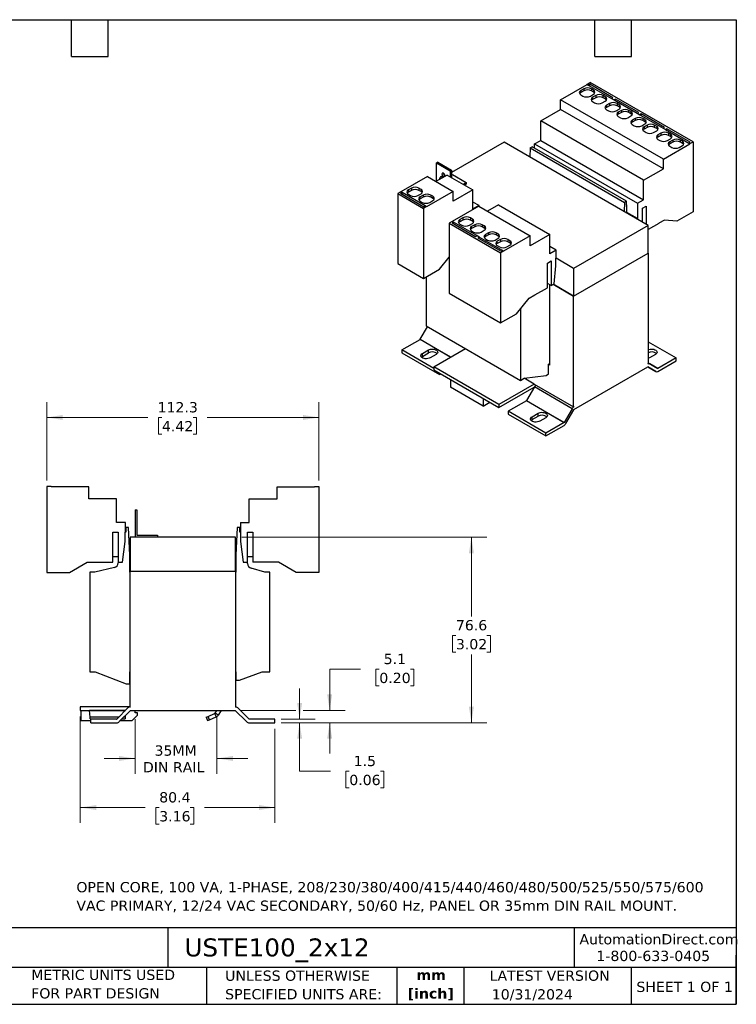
# Model space of a CAD drawing. Header units: millimetres. Extents: x 13 to 546, y 13 to 419.
# Tile 2 of 2: x 250 to 546, y 13 to 419. Entities that reach past the tile are written whole.
import ezdxf

# ---------------------------------------------------------------- set-up
doc = ezdxf.new("R2010")
doc.units = ezdxf.units.MM
doc.header["$LTSCALE"] = 2
doc.linetypes.add('SLD-Solid', pattern=[0])
doc.layers.add('TEXT', color=140, linetype='SLD-Solid', lineweight=25)
doc.styles.add('SLDTEXTSTYLE0', font='VERDANA.TTF')
doc.styles.add('SLDTEXTSTYLE1', font='VERDANAB.TTF')
doc.dimstyles.new('SLDDIMSTYLE0', dxfattribs={"dimtxt": 4.316016, "dimasz": 6.604, "dimexe": 0, "dimexo": 0.0625, "dimgap": 1.079004, "dimtad": 0, "dimtih": 1, "dimtoh": 1, "dimrnd": 1e-09, "dimzin": 12, "dimdsep": 46, "dimtxsty": 'SLDTEXTSTYLE0', "dimsah": 1, "dimcen": 0.09, "dimadec": 0, "dimazin": 3, "dimtfac": 1, "dimtofl": 0, "dimtmove": 0, "dimatfit": 3, "dimfxl": 0, "dimfrac": 2, "dimtolj": 1, "dimtzin": 12, "dimarcsym": 0})
doc.dimstyles.new('SLDDIMSTYLE2', dxfattribs={"dimtxt": 4.316016, "dimasz": 6.604, "dimexe": 0, "dimexo": 0.0625, "dimgap": 1.079004, "dimtad": 0, "dimtih": 1, "dimtoh": 1, "dimrnd": 1e-09, "dimzin": 12, "dimdsep": 46, "dimtxsty": 'SLDTEXTSTYLE0', "dimsah": 1, "dimcen": 0.09, "dimadec": 0, "dimazin": 3, "dimtfac": 1, "dimtmove": 0, "dimatfit": 0, "dimfxl": 0, "dimfrac": 2, "dimtolj": 1, "dimtzin": 12, "dimarcsym": 0})

# ---------------------------------------------------------------- blocks, each defined once
blk = doc.blocks.new('_D_2')
at = {"color": 7, "linetype": 'SLD-Solid', "lineweight": 0}
for p, q in [((298.03, 130.46), (298.03, 107.82)), ((331.84, 131.46), (331.84, 107.82)), ((298.03, 114.17), (285.33, 114.17)), ((331.84, 114.17), (344.54, 114.17))]:
    blk.add_line(p, q, dxfattribs=at)
at = {"color": 7, "linetype": 'SLD-Solid', "lineweight": 18}
for points in [[(298.03, 114.17), (291.43, 115.19), (291.43, 113.16)], [(331.84, 114.17), (338.45, 113.16), (338.45, 115.19)]]:
    blk.add_solid(points, dxfattribs=at)
at = {"color": 7, "linetype": 'SLD-Solid', "lineweight": 18, "char_height": 4.233, "attachment_point": 1, "style": 'SLDTEXTSTYLE0'}
for s, insert in [('35MM', (306.08, 119.55)), ('DIN RAIL', (301.3, 112.69))]:
    blk.add_mtext(s, dxfattribs=dict(at, insert=insert))
blk = doc.blocks.new('_D_3')
at = {"color": 7, "linetype": 'SLD-Solid', "lineweight": 0}
for p, q in [((261.63, 228.91), (261.63, 261.27)), ((373.93, 228.91), (373.93, 261.27)), ((261.63, 254.92), (303.28, 254.92)), ((309.13, 254.92), (307.68, 254.92)), ((307.68, 254.92), (307.68, 248.06)), ((321.96, 254.92), (323.4, 254.92)), ((323.4, 254.92), (323.4, 248.06)), ((373.93, 254.92), (327.8, 254.92)), ((307.68, 248.06), (309.13, 248.06)), ((323.4, 248.06), (321.96, 248.06))]:
    blk.add_line(p, q, dxfattribs=at)
at = {"color": 7, "linetype": 'SLD-Solid', "lineweight": 18}
for points in [[(261.63, 254.92), (268.24, 253.9), (268.24, 255.93)], [(373.93, 254.92), (367.33, 255.93), (367.33, 253.9)]]:
    blk.add_solid(points, dxfattribs=at)
at = {"color": 7, "linetype": 'SLD-Solid', "lineweight": 18, "char_height": 4.233, "attachment_point": 1, "style": 'SLDTEXTSTYLE0'}
for s, insert in [('112.3', (307.33, 261.26)), ('4.42', (309.13, 253.43))]:
    blk.add_mtext(s, dxfattribs=dict(at, insert=insert))
blk = doc.blocks.new('_D_4')
at = {"color": 7, "linetype": 'SLD-Solid', "lineweight": 0}
for p, q in [((275.43, 131.46), (275.43, 87.57)), ((355.78, 126.36), (355.78, 87.57)), ((275.43, 93.92), (302.16, 93.92)), ((308.01, 93.92), (306.56, 93.92)), ((306.56, 93.92), (306.56, 87.06)), ((320.84, 93.92), (322.29, 93.92)), ((322.29, 93.92), (322.29, 87.06)), ((355.78, 93.92), (326.69, 93.92)), ((306.56, 87.06), (308.01, 87.06)), ((322.29, 87.06), (320.84, 87.06))]:
    blk.add_line(p, q, dxfattribs=at)
at = {"color": 7, "linetype": 'SLD-Solid', "lineweight": 18}
for points in [[(275.43, 93.92), (282.04, 92.9), (282.04, 94.93)], [(355.78, 93.92), (349.18, 94.93), (349.18, 92.9)]]:
    blk.add_solid(points, dxfattribs=at)
at = {"color": 7, "linetype": 'SLD-Solid', "lineweight": 18, "char_height": 4.233, "attachment_point": 1, "style": 'SLDTEXTSTYLE0'}
for s, insert in [('80.4', (308.01, 100.26)), ('3.16', (308.01, 92.44))]:
    blk.add_mtext(s, dxfattribs=dict(at, insert=insert))
blk = doc.blocks.new('_D_5')
at = {"color": 7, "linetype": 'SLD-Solid', "lineweight": 0}
for p, q in [((391.04, 151.02), (378.34, 151.02)), ((378.34, 151.02), (378.34, 134)), ((398.82, 151.02), (397.37, 151.02)), ((397.37, 151.02), (397.37, 144.16)), ((411.65, 151.02), (413.1, 151.02)), ((413.1, 151.02), (413.1, 144.16)), ((397.37, 144.16), (398.82, 144.16)), ((413.1, 144.16), (411.65, 144.16)), ((341.87, 134), (364.42, 134)), ((367.47, 134), (384.69, 134)), ((358.32, 128.9), (384.69, 128.9)), ((378.34, 128.9), (378.34, 116.2))]:
    blk.add_line(p, q, dxfattribs=at)
at = {"color": 7, "linetype": 'SLD-Solid', "lineweight": 18}
for points in [[(378.34, 134), (379.36, 140.61), (377.32, 140.61)], [(378.34, 128.9), (377.32, 122.3), (379.36, 122.3)]]:
    blk.add_solid(points, dxfattribs=at)
at = {"color": 7, "linetype": 'SLD-Solid', "lineweight": 18, "char_height": 4.233, "attachment_point": 1, "style": 'SLDTEXTSTYLE0'}
for s, insert in [('5.1', (400.62, 157.36)), ('0.20', (398.82, 149.54))]:
    blk.add_mtext(s, dxfattribs=dict(at, insert=insert))
blk = doc.blocks.new('_D_6')
at = {"color": 7, "linetype": 'SLD-Solid', "lineweight": 0}
for p, q in [((365.95, 130.4), (365.95, 143.1)), ((358.32, 130.4), (372.3, 130.4)), ((358.32, 128.9), (372.3, 128.9)), ((365.95, 108.9), (365.95, 128.9)), ((378.65, 108.9), (365.95, 108.9)), ((386.43, 108.9), (384.98, 108.9)), ((384.98, 108.9), (384.98, 102.04)), ((399.26, 108.9), (400.71, 108.9)), ((400.71, 108.9), (400.71, 102.04)), ((384.98, 102.04), (386.43, 102.04)), ((400.71, 102.04), (399.26, 102.04))]:
    blk.add_line(p, q, dxfattribs=at)
at = {"color": 7, "linetype": 'SLD-Solid', "lineweight": 18}
for points in [[(365.95, 130.4), (366.96, 137.01), (364.93, 137.01)], [(365.95, 128.9), (364.93, 122.3), (366.96, 122.3)]]:
    blk.add_solid(points, dxfattribs=at)
at = {"color": 7, "linetype": 'SLD-Solid', "lineweight": 18, "char_height": 4.233, "attachment_point": 1, "style": 'SLDTEXTSTYLE0'}
for s, insert in [('1.5', (388.23, 115.25)), ('0.06', (386.43, 107.42))]:
    blk.add_mtext(s, dxfattribs=dict(at, insert=insert))
blk = doc.blocks.new('_D_7')
at = {"color": 7, "linetype": 'SLD-Solid', "lineweight": 0}
for p, q in [((342.07, 205.5), (443.17, 205.5)), ((436.82, 205.5), (436.82, 172.78)), ((430.41, 164.95), (428.96, 164.95)), ((428.96, 164.95), (428.96, 158.09)), ((443.23, 164.95), (444.68, 164.95)), ((444.68, 164.95), (444.68, 158.09)), ((428.96, 158.09), (430.41, 158.09)), ((436.82, 128.9), (436.82, 157.13)), ((444.68, 158.09), (443.23, 158.09)), ((358.32, 128.9), (443.17, 128.9))]:
    blk.add_line(p, q, dxfattribs=at)
at = {"color": 7, "linetype": 'SLD-Solid', "lineweight": 18}
for points in [[(436.82, 205.5), (435.8, 198.9), (437.83, 198.9)], [(436.82, 128.9), (437.83, 135.51), (435.8, 135.51)]]:
    blk.add_solid(points, dxfattribs=at)
at = {"color": 7, "linetype": 'SLD-Solid', "lineweight": 18, "char_height": 4.233, "attachment_point": 1, "style": 'SLDTEXTSTYLE0'}
for s, insert in [('76.6', (430.41, 171.3)), ('3.02', (430.41, 163.47))]:
    blk.add_mtext(s, dxfattribs=dict(at, insert=insert))

msp = doc.modelspace()

# ---------------------------------------------------------------- linework, layer by layer
for p, q in [((473.588, 386.083), (484.549, 392.41)), ((483.205, 390.614), (481.932, 389.88)), ((483.205, 390.614), (483.205, 389.716)), ((484.549, 392.427), (485.821, 393.161)), ((484.549, 392.427), (485.043, 392.141)), ((484.549, 392.41), (484.549, 392.427)), ((484.549, 392.41), (485.043, 392.125)), ((485.609, 392.468), (485.043, 392.141)), ((485.043, 392.141), (485.043, 392.125)), ((485.043, 392.125), (494.66, 386.573)), ((495.226, 386.916), (485.609, 392.468)), ((485.609, 391.798), (485.609, 392.468)), ((528.248, 368.669), (485.821, 393.161)), ((487.165, 390.124), (486.316, 390.614)), ((486.316, 390.614), (486.316, 389.716)), ((473.588, 382.001), (473.588, 386.083)), ((516.015, 361.591), (473.588, 386.083)), ((481.932, 389.88), (481.932, 388.981)), ((483.205, 389.716), (481.932, 388.981)), ((481.932, 388.083), (482.781, 387.594)), ((485.892, 387.594), (487.165, 388.328)), ((487.165, 389.226), (486.316, 389.716)), ((488.084, 387.798), (486.811, 387.063)), ((486.811, 387.063), (486.811, 386.165)), ((488.084, 386.899), (486.811, 386.165)), ((487.165, 390.124), (487.165, 389.226)), ((488.084, 387.798), (488.084, 386.899)), ((492.044, 387.308), (491.195, 387.798)), ((491.195, 386.899), (491.195, 387.798)), ((492.044, 386.41), (491.195, 386.899)), ((492.044, 387.308), (492.044, 386.41)), ((494.66, 386.589), (495.226, 386.916)), ((494.66, 386.589), (495.65, 386.018)), ((494.66, 386.573), (494.66, 386.589)), ((494.66, 386.573), (495.65, 386.002)), ((496.216, 386.344), (495.65, 386.018)), ((505.832, 380.793), (496.216, 386.344)), ((496.216, 385.675), (496.216, 386.344)), ((486.811, 385.267), (487.66, 384.777)), ((490.771, 384.777), (492.044, 385.512)), ((493.812, 384.491), (492.539, 383.756)), ((492.539, 383.756), (492.539, 382.858)), ((493.812, 383.593), (492.539, 382.858)), ((493.812, 384.491), (493.812, 383.593)), ((495.65, 386.018), (495.65, 386.002)), ((495.65, 386.002), (505.267, 380.45)), ((496.499, 381.47), (497.771, 382.205)), ((497.771, 384.001), (496.923, 384.491)), ((496.923, 384.491), (496.923, 383.593)), ((497.771, 383.103), (496.923, 383.593)), ((497.771, 384.001), (497.771, 383.103)), ((465.457, 377.306), (473.588, 382.001)), ((516.015, 357.508), (473.588, 382.001)), ((492.539, 381.96), (493.387, 381.47)), ((498.691, 381.675), (497.418, 380.94)), ((497.418, 380.94), (497.418, 380.042)), ((498.691, 380.776), (497.418, 380.042)), ((497.418, 379.144), (498.266, 378.654)), ((498.691, 381.675), (498.691, 380.776)), ((501.378, 378.654), (502.65, 379.389)), ((502.65, 381.185), (501.802, 381.675)), ((501.802, 380.776), (501.802, 381.675)), ((502.65, 380.287), (501.802, 380.776)), ((502.65, 381.185), (502.65, 380.287)), ((504.418, 378.368), (503.145, 377.633)), ((504.418, 378.368), (504.418, 377.47)), ((505.267, 380.466), (505.832, 380.793)), ((505.267, 380.466), (506.257, 379.895)), ((505.267, 380.45), (505.267, 380.466)), ((505.267, 380.45), (506.257, 379.879)), ((506.822, 380.221), (506.257, 379.895)), ((506.257, 379.895), (506.257, 379.879)), ((506.257, 379.879), (515.873, 374.327)), ((516.439, 374.67), (506.822, 380.221)), ((506.822, 379.552), (506.822, 380.221)), ((508.378, 377.878), (507.529, 378.368)), ((507.529, 378.368), (507.529, 377.47)), ((465.457, 369.304), (465.457, 377.306)), ((507.883, 352.814), (465.457, 377.306)), ((503.145, 377.633), (503.145, 376.735)), ((504.418, 377.47), (503.145, 376.735)), ((503.145, 375.837), (503.994, 375.347)), ((507.105, 375.347), (508.378, 376.082)), ((508.378, 376.98), (507.529, 377.47)), ((509.297, 375.552), (508.024, 374.817)), ((508.024, 374.817), (508.024, 373.919)), ((509.297, 374.653), (508.024, 373.919)), ((508.378, 377.878), (508.378, 376.98)), ((509.297, 375.552), (509.297, 374.653)), ((513.257, 375.062), (512.409, 375.552)), ((512.409, 374.653), (512.409, 375.552)), ((513.257, 374.164), (512.409, 374.653)), ((513.257, 375.062), (513.257, 374.164)), ((515.873, 374.343), (516.439, 374.67)), ((515.873, 374.343), (516.863, 373.772)), ((515.873, 374.327), (515.873, 374.343)), ((515.873, 374.327), (516.863, 373.755)), ((517.429, 374.098), (516.863, 373.772)), ((517.429, 373.429), (517.429, 374.098)), ((527.046, 368.547), (517.429, 374.098)), ((508.024, 373.021), (508.873, 372.531)), ((511.984, 372.531), (513.257, 373.266)), ((515.025, 372.245), (513.752, 371.51)), ((513.752, 371.51), (513.752, 370.612)), ((515.025, 371.347), (513.752, 370.612)), ((515.025, 372.245), (515.025, 371.347)), ((516.863, 373.772), (516.863, 373.755)), ((516.863, 373.755), (526.48, 368.204)), ((517.712, 369.224), (518.985, 369.959)), ((518.985, 371.755), (518.136, 372.245)), ((518.136, 372.245), (518.136, 371.347)), ((518.985, 370.857), (518.136, 371.347)), ((518.985, 371.755), (518.985, 370.857)), ((450.36, 368.508), (428.652, 355.976)), ((509.757, 334.219), (450.36, 368.508)), ((461.073, 366.161), (460.921, 362.411)), ((461.073, 366.161), (461.85, 366.61)), ((461.073, 366.161), (499.963, 343.709)), ((500.741, 344.158), (461.85, 366.61)), ((462.876, 367.814), (465.457, 369.304)), ((462.876, 367.814), (505.302, 343.322)), ((462.9, 366.004), (462.876, 367.814)), ((465.457, 369.304), (507.883, 344.812)), ((513.752, 369.714), (514.601, 369.224)), ((516.015, 361.591), (526.975, 367.918)), ((519.904, 369.428), (518.631, 368.694)), ((518.631, 368.694), (518.631, 367.796)), ((519.904, 368.53), (518.631, 367.796)), ((518.631, 366.898), (519.48, 366.408)), ((519.904, 369.428), (519.904, 368.53)), ((522.591, 366.408), (523.864, 367.143)), ((523.864, 368.939), (523.015, 369.428)), ((523.015, 368.53), (523.015, 369.428)), ((523.864, 368.04), (523.015, 368.53)), ((523.864, 368.939), (523.864, 368.04)), ((526.48, 368.22), (527.046, 368.547)), ((526.48, 368.22), (526.975, 367.934)), ((526.48, 368.204), (526.48, 368.22)), ((526.48, 368.204), (526.975, 367.918)), ((526.975, 367.934), (528.248, 368.669)), ((526.975, 367.918), (526.975, 367.934)), ((528.248, 368.669), (528.248, 339.764)), ((422.995, 360.305), (422.429, 359.978)), ((422.429, 359.978), (428.086, 356.712)), ((422.429, 352.467), (422.429, 359.978)), ((422.995, 360.305), (428.652, 357.039)), ((516.015, 357.508), (516.015, 361.591)), ((418.646, 354.366), (407.7, 348.047)), ((418.646, 354.366), (429.253, 348.243)), ((426.778, 354.977), (422.182, 352.324)), ((424.286, 354.32), (424.191, 354.225)), ((424.409, 354.351), (424.197, 354.229)), ((426.778, 354.977), (437.384, 348.854)), ((428.086, 356.712), (428.652, 357.039)), ((428.086, 356.712), (428.086, 354.222)), ((428.652, 357.039), (428.652, 353.896)), ((428.652, 354.997), (429.005, 355.201)), ((429.005, 355.201), (434.662, 351.935)), ((507.883, 352.814), (516.015, 357.508)), ((412.07, 349.549), (410.797, 348.814)), ((412.07, 349.549), (412.07, 348.651)), ((416.03, 349.059), (415.181, 349.549)), ((415.181, 349.549), (415.181, 348.651)), ((433.355, 351.181), (434.662, 351.935)), ((434.662, 351.282), (433.921, 350.854)), ((434.662, 351.935), (434.662, 351.282)), ((507.883, 344.812), (507.883, 352.814)), ((407.686, 348.055), (406.413, 347.32)), ((406.413, 347.32), (417.02, 341.197)), ((406.413, 347.32), (406.413, 318.415)), ((408.181, 347.769), (407.615, 347.443)), ((407.615, 347.443), (417.232, 341.891)), ((408.181, 347.769), (407.686, 348.055)), ((408.181, 347.753), (408.181, 347.769)), ((417.783, 342.209), (408.181, 347.753)), ((408.181, 347.116), (408.181, 347.753)), ((410.797, 348.814), (410.797, 347.916)), ((412.07, 348.651), (410.797, 347.916)), ((410.797, 347.018), (411.646, 346.528)), ((414.757, 346.528), (416.03, 347.263)), ((416.03, 348.161), (415.181, 348.651)), ((416.949, 346.732), (415.676, 345.998)), ((415.676, 345.099), (415.676, 345.998)), ((416.949, 345.834), (415.676, 345.099)), ((416.03, 349.059), (416.03, 348.161)), ((416.949, 346.732), (416.949, 345.834)), ((429.253, 348.243), (418.293, 341.916)), ((420.909, 346.242), (420.06, 346.732)), ((420.06, 346.732), (420.06, 345.834)), ((420.909, 345.344), (420.06, 345.834)), ((420.909, 346.242), (420.909, 345.344)), ((437.384, 348.854), (429.253, 344.16)), ((429.253, 344.16), (429.253, 348.243)), ((437.384, 340.852), (437.384, 348.854)), ((415.676, 344.201), (416.525, 343.712)), ((418.293, 341.932), (417.02, 341.197)), ((417.232, 341.891), (417.798, 342.218)), ((418.293, 341.932), (417.798, 342.218)), ((418.293, 341.916), (418.293, 341.932)), ((419.636, 343.712), (420.909, 344.446)), ((439.859, 342.12), (428.913, 335.801)), ((439.965, 342.342), (437.384, 343.832)), ((439.965, 342.342), (437.384, 340.852)), ((439.859, 342.12), (461.073, 329.874)), ((439.962, 342.061), (439.965, 342.342)), ((447.991, 342.731), (443.395, 340.078)), ((447.991, 342.731), (469.204, 330.485)), ((499.963, 343.709), (499.812, 339.96)), ((500.741, 344.158), (499.963, 343.709)), ((500.741, 342.525), (500.741, 344.158)), ((500.741, 342.739), (500.926, 342.632)), ((500.926, 342.632), (500.741, 342.525)), ((500.967, 339.553), (500.926, 342.632)), ((505.302, 343.322), (507.883, 344.812)), ((505.302, 343.322), (505.387, 337.002)), ((507.389, 341.26), (508.944, 342.158)), ((508.944, 342.158), (508.944, 334.688)), ((417.02, 341.197), (417.02, 312.292)), ((500.999, 339.275), (500.967, 339.553)), ((505.387, 337.002), (500.967, 339.553)), ((507.388, 335.586), (507.389, 341.26)), ((528.248, 339.764), (521.601, 335.926)), ((428.899, 335.809), (427.626, 335.074)), ((427.626, 335.074), (427.626, 306.168)), ((427.626, 335.074), (448.84, 322.828)), ((429.394, 335.523), (428.829, 335.196)), ((428.829, 335.196), (438.445, 329.645)), ((429.394, 335.523), (428.899, 335.809)), ((429.394, 335.507), (429.394, 335.523)), ((438.997, 329.963), (429.394, 335.507)), ((429.394, 334.87), (429.394, 335.507)), ((433.283, 337.303), (432.01, 336.568)), ((432.01, 336.568), (432.01, 335.67)), ((433.283, 336.405), (432.01, 335.67)), ((432.01, 334.772), (432.859, 334.282)), ((433.283, 337.303), (433.283, 336.405)), ((435.97, 334.282), (437.243, 335.017)), ((437.243, 336.813), (436.395, 337.303)), ((436.395, 337.303), (436.395, 336.405)), ((437.243, 335.915), (436.395, 336.405)), ((438.162, 334.486), (436.89, 333.751)), ((436.89, 332.853), (436.89, 333.751)), ((438.162, 333.588), (436.89, 332.853)), ((437.243, 336.813), (437.243, 335.915)), ((438.162, 334.486), (438.162, 333.588)), ((442.122, 333.996), (441.274, 334.486)), ((441.274, 334.486), (441.274, 333.588)), ((442.122, 333.098), (441.274, 333.588)), ((442.122, 333.996), (442.122, 333.098)), ((509.757, 334.219), (478.998, 316.462)), ((505.387, 337.002), (505.418, 336.724)), ((514.153, 335.04), (509.757, 332.502)), ((509.757, 322.787), (509.757, 334.219)), ((514.153, 335.04), (514.162, 335.062)), ((516.457, 336.386), (514.162, 335.062)), ((521.601, 335.926), (516.457, 336.386)), ((436.89, 331.955), (437.738, 331.466)), ((438.445, 329.645), (439.011, 329.971)), ((440.001, 329.4), (439.011, 329.971)), ((440.001, 329.4), (439.435, 329.073)), ((440.001, 329.384), (440.001, 329.4)), ((449.603, 323.84), (440.001, 329.384)), ((440.001, 328.747), (440.001, 329.384)), ((440.849, 331.466), (442.122, 332.2)), ((443.89, 331.18), (442.617, 330.445)), ((442.617, 330.445), (442.617, 329.547)), ((443.89, 330.282), (442.617, 329.547)), ((443.89, 331.18), (443.89, 330.282)), ((447.85, 330.69), (447.001, 331.18)), ((447.001, 331.18), (447.001, 330.282)), ((447.85, 329.792), (447.001, 330.282)), ((447.85, 330.69), (447.85, 329.792)), ((461.073, 329.874), (450.112, 323.546)), ((469.204, 330.485), (461.073, 325.791)), ((461.073, 325.791), (461.073, 329.874)), ((469.204, 322.483), (469.204, 330.485)), ((439.435, 329.073), (449.052, 323.522)), ((442.617, 328.649), (443.466, 328.159)), ((446.577, 328.159), (447.85, 328.894)), ((448.769, 328.363), (447.496, 327.628)), ((447.496, 326.73), (447.496, 327.628)), ((448.769, 327.465), (447.496, 326.73)), ((447.496, 325.832), (448.345, 325.342)), ((448.769, 328.363), (448.769, 327.465)), ((451.456, 325.342), (452.729, 326.077)), ((452.729, 327.873), (451.88, 328.363)), ((451.88, 328.363), (451.88, 327.465)), ((452.729, 326.975), (451.88, 327.465)), ((452.729, 327.873), (452.729, 326.975)), ((471.785, 323.973), (469.204, 325.463)), ((450.112, 323.563), (448.84, 322.828)), ((448.84, 322.828), (448.84, 293.922)), ((449.052, 323.522), (449.617, 323.848)), ((450.112, 323.563), (449.617, 323.848)), ((450.112, 323.546), (450.112, 323.563)), ((471.785, 323.973), (469.204, 322.483)), ((471.701, 317.555), (471.785, 323.973)), ((478.998, 305.03), (509.757, 322.787)), ((478.998, 305.03), (509.757, 322.787)), ((509.757, 322.787), (509.756, 322.787)), ((509.757, 322.787), (509.757, 277.06)), ((406.413, 318.415), (417.02, 312.292)), ((423.667, 316.129), (427.626, 321.054)), ((427.468, 320.857), (427.626, 320.766)), ((468.144, 318.605), (469.698, 319.502)), ((468.144, 308.479), (468.144, 318.605)), ((469.698, 319.502), (469.699, 309.378)), ((470.954, 310.101), (471.701, 317.555)), ((478.998, 316.462), (471.741, 320.651)), ((417.02, 312.292), (423.667, 316.129)), ((478.998, 316.462), (478.998, 305.03)), ((418.116, 312.924), (418.116, 292.696)), ((469.699, 309.378), (468.144, 310.276)), ((469.098, 309.725), (469.098, 276.45)), ((469.699, 309.378), (470.954, 310.101)), ((478.998, 305.03), (470.583, 309.887)), ((470.584, 309.888), (478.998, 305.03)), ((427.626, 306.168), (448.84, 293.922)), ((460.631, 304.159), (462.925, 305.483)), ((462.921, 305.481), (462.935, 305.472)), ((462.925, 305.483), (462.935, 305.472)), ((462.935, 305.472), (468.144, 308.479)), ((478.998, 259.303), (478.998, 305.03)), ((455.487, 297.76), (460.631, 304.159)), ((448.84, 293.922), (455.487, 297.76)), ((457.007, 299.651), (457.007, 270.245)), ((418.116, 292.696), (457.007, 270.245)), ((415.688, 287.193), (418.678, 292.372)), ((408.11, 282.795), (415.638, 287.141)), ((428.295, 279.834), (415.638, 287.141)), ((415.688, 287.193), (428.365, 279.875)), ((509.757, 286.163), (521.247, 279.529)), ((421.298, 275.182), (408.11, 282.795)), ((408.11, 282.795), (408.11, 281.57)), ((408.11, 281.57), (423.667, 272.59)), ((416.596, 281.366), (419.07, 282.795)), ((416.596, 280.141), (419.07, 281.57)), ((416.596, 280.141), (416.596, 281.366)), ((419.07, 281.57), (419.07, 282.795)), ((422.252, 280.958), (419.778, 279.529)), ((421.298, 275.795), (434.346, 283.327)), ((434.123, 283.199), (434.234, 283.391)), ((512.762, 280.958), (510.287, 279.529)), ((468.674, 276.981), (469.098, 277.225)), ((468.674, 272.898), (468.674, 276.981)), ((469.098, 276.45), (468.674, 276.695)), ((509.615, 276.979), (509.757, 277.06)), ((509.757, 277.471), (513.72, 275.184)), ((509.757, 277.438), (510.415, 277.058)), ((513.67, 275.179), (510.415, 277.058)), ((521.247, 279.529), (513.72, 275.184)), ((513.72, 273.959), (521.247, 278.304)), ((521.247, 278.304), (521.247, 279.529)), ((421.298, 275.795), (421.298, 274.57)), ((448.168, 260.283), (421.298, 275.795)), ((421.298, 274.57), (448.168, 259.058)), ((423.667, 272.59), (423.667, 273.203)), ((423.667, 272.59), (424.198, 272.896)), ((467.613, 272.286), (468.674, 272.898)), ((479.139, 258.16), (509.615, 275.754)), ((512.92, 273.88), (509.66, 275.761)), ((509.665, 275.759), (512.92, 273.88)), ((428.227, 270.57), (428.227, 267.385)), ((462.734, 268.692), (448.168, 260.283)), ((457.007, 270.245), (458.562, 271.143)), ((462.734, 268.692), (458.525, 271.122)), ((458.562, 271.143), (467.613, 272.286)), ((462.734, 268.692), (478.998, 259.303)), ((463.194, 268.061), (463.194, 268.427)), ((441.662, 259.629), (428.227, 267.385)), ((448.168, 259.058), (462.761, 267.482)), ((462.783, 267.521), (459.529, 261.885)), ((478.339, 258.541), (462.783, 267.521)), ((441.662, 262.814), (441.662, 259.629)), ((441.662, 259.629), (444.421, 261.221)), ((448.168, 260.283), (448.168, 259.058)), ((459.479, 261.832), (451.951, 257.486)), ((475.035, 252.851), (459.479, 261.832)), ((459.529, 261.885), (475.085, 252.904)), ((467.507, 248.506), (451.951, 257.486)), ((451.951, 257.486), (451.951, 256.261)), ((451.951, 256.261), (467.507, 247.281)), ((461.85, 255.241), (464.325, 256.67)), ((464.325, 255.445), (464.325, 256.67)), ((478.339, 258.541), (475.085, 252.904)), ((475.835, 252.471), (479.089, 258.107)), ((478.998, 259.303), (479.139, 259.385)), ((461.85, 254.016), (464.325, 255.445)), ((461.85, 254.016), (461.85, 255.241)), ((467.507, 254.833), (465.032, 253.404)), ((475.035, 252.851), (467.507, 248.506)), ((467.507, 247.281), (475.035, 251.627)), ((467.507, 247.281), (467.507, 248.506)), ((261.634, 226.372), (261.634, 190.972)), ((263.434, 226.372), (261.634, 226.372)), ((263.434, 226.352), (263.434, 226.372)), ((278.934, 226.352), (263.434, 226.352)), ((278.934, 221.352), (278.934, 226.352)), ((356.634, 221.352), (356.634, 226.352)), ((356.634, 226.352), (372.134, 226.352)), ((372.134, 226.372), (373.934, 226.372)), ((372.134, 226.352), (372.134, 226.372)), ((373.934, 226.372), (373.934, 190.972)), ((290.434, 221.352), (278.934, 221.352)), ((290.434, 211.552), (290.434, 221.352)), ((345.134, 211.552), (345.134, 221.352)), ((345.134, 221.352), (356.634, 221.352)), ((298.034, 216.803), (298.034, 205.503)), ((298.034, 216.803), (298.834, 216.803)), ((298.834, 216.803), (298.834, 206.303)), ((294.084, 211.552), (290.434, 211.552)), ((293.964, 203.752), (294.084, 211.552)), ((341.484, 211.552), (341.603, 203.752)), ((341.484, 211.552), (345.134, 211.552)), ((288.934, 207.552), (291.132, 207.552)), ((288.934, 195.152), (288.934, 207.552)), ((291.132, 207.552), (291.134, 195.152)), ((294.284, 207.552), (294.022, 207.552)), ((294.284, 209.552), (294.284, 207.552)), ((295.384, 209.552), (294.284, 209.552)), ((295.934, 198.052), (295.384, 209.552)), ((340.184, 209.552), (339.634, 198.052)), ((341.284, 209.552), (340.184, 209.552)), ((341.284, 207.552), (341.284, 209.552)), ((341.545, 207.552), (341.284, 207.552)), ((344.433, 195.152), (344.435, 207.552)), ((344.435, 207.552), (346.634, 207.552)), ((346.634, 207.552), (346.634, 195.152)), ((292.908, 195.152), (293.964, 203.752)), ((339.534, 205.503), (296.034, 205.503)), ((296.034, 205.503), (296.034, 191.503)), ((298.834, 206.303), (307.334, 206.303)), ((307.334, 206.303), (307.334, 205.503)), ((339.534, 191.503), (339.534, 205.503)), ((341.603, 203.752), (342.659, 195.152)), ((271.034, 190.972), (278.309, 195.172)), ((278.309, 195.172), (281.553, 195.172)), ((281.553, 195.172), (281.567, 195.152)), ((281.567, 195.152), (288.934, 195.152)), ((288.934, 197.552), (291.084, 197.552)), ((291.084, 197.552), (291.084, 194.892)), ((291.134, 195.152), (292.908, 195.152)), ((295.934, 191.052), (295.934, 198.052)), ((339.634, 198.052), (339.634, 191.052)), ((342.659, 195.152), (344.433, 195.152)), ((344.484, 197.552), (346.634, 197.552)), ((344.484, 194.627), (344.484, 197.552)), ((354, 195.152), (346.634, 195.152)), ((354, 195.152), (354.014, 195.172)), ((357.259, 195.172), (354.014, 195.172)), ((364.533, 190.972), (357.259, 195.172)), ((279.434, 191.052), (279.434, 149.952)), ((281.434, 191.052), (279.434, 191.052)), ((289.538, 192.944), (281.434, 191.052)), ((296.034, 191.052), (295.934, 191.052)), ((296.034, 191.503), (339.534, 191.503)), ((296.034, 135.502), (296.034, 191.502)), ((296.034, 191.502), (339.534, 191.502)), ((296.284, 191.503), (296.284, 191.502)), ((339.284, 191.502), (339.284, 191.503)), ((339.534, 191.502), (339.534, 135.502)), ((339.634, 191.052), (339.534, 191.052)), ((351.634, 191.052), (345.927, 192.706)), ((353.634, 191.052), (351.634, 191.052)), ((353.634, 149.952), (353.634, 191.052)), ((261.634, 190.972), (271.034, 190.972)), ((373.934, 190.972), (364.533, 190.972)), ((279.434, 149.952), (281.634, 149.952)), ((281.634, 149.952), (294.434, 144.952)), ((295.934, 149.952), (296.034, 149.952)), ((295.934, 144.952), (295.934, 149.952)), ((339.534, 149.952), (339.634, 149.952)), ((339.634, 149.952), (339.634, 146.452)), ((339.634, 146.452), (341.134, 146.452)), ((341.134, 146.452), (350.434, 149.952)), ((350.434, 149.952), (353.634, 149.952)), ((294.434, 144.952), (295.934, 144.952)), ((275.434, 135.502), (275.434, 134.002)), ((296.034, 135.502), (275.434, 135.502)), ((295.102, 135.034), (290.5, 130.432)), ((296.034, 135.502), (296.234, 135.502)), ((339.334, 135.502), (339.534, 135.502)), ((345.067, 130.432), (340.465, 135.034)), ((275.434, 134.002), (294.071, 134.002)), ((275.734, 134.002), (275.734, 129.802)), ((279.477, 131.203), (279.306, 133.987)), ((294.055, 133.987), (279.306, 133.987)), ((291.271, 131.203), (279.477, 131.203)), ((279.559, 130.496), (279.497, 130.591)), ((279.497, 130.591), (290.66, 130.591)), ((290.513, 130.445), (279.66, 130.445)), ((279.784, 128.902), (279.784, 130.402)), ((290.429, 130.402), (279.784, 130.402)), ((291.561, 129.371), (296.163, 133.973)), ((293.807, 130.445), (292.635, 130.445)), ((292.781, 130.591), (293.97, 130.591)), ((293.99, 131.203), (293.393, 131.203)), ((293.97, 130.591), (293.909, 130.496)), ((294.029, 131.839), (293.99, 131.203)), ((296.234, 134.002), (339.334, 134.002)), ((296.834, 129.802), (299.034, 132.002)), ((298.034, 133.002), (298.034, 134.002)), ((299.034, 133.002), (298.034, 133.002)), ((299.034, 132.002), (299.034, 133.002)), ((327.327, 131.152), (328.191, 131.526)), ((327.327, 131.152), (327.923, 129.776)), ((327.923, 129.776), (328.786, 130.149)), ((328.191, 131.526), (330.889, 132.693)), ((328.786, 130.149), (328.191, 131.526)), ((328.786, 130.149), (331.484, 131.316)), ((330.889, 132.693), (331.484, 131.316)), ((331.109, 132.878), (331.843, 134.002)), ((332.366, 132.059), (331.109, 132.878)), ((333.634, 134.002), (332.366, 132.059)), ((339.404, 133.973), (344.006, 129.371)), ((355.784, 130.402), (345.138, 130.402)), ((355.784, 128.902), (355.784, 130.402)), ((275.734, 129.802), (279.784, 129.802)), ((279.784, 128.902), (290.429, 128.902)), ((291.992, 129.802), (296.834, 129.802)), ((345.138, 128.902), (355.784, 128.902))]:
    msp.add_line(p, q)
at = {"color": 7, "linetype": 'SLD-Solid', "lineweight": 18}
msp.add_line((331.109, 132.878), (331.843, 134.002), dxfattribs=at)
at = {"flags": 128}
for points in [[(425.305, 354.127), (425.064, 354.254), (424.709, 354.358), (424.385, 354.349), (424.112, 354.227), (423.904, 353.999), (423.774, 353.679), (423.73, 353.286), (423.731, 353.219)], [(423.762, 353.237), (423.762, 353.267), (423.805, 353.653), (423.932, 353.966), (424.136, 354.189), (424.403, 354.308), (424.72, 354.317), (425.068, 354.216), (425.274, 354.109)], [(425.841, 354.742), (425.797, 355.026), (425.67, 355.317), (425.481, 355.573), (425.258, 355.753), (425.034, 355.83), (424.845, 355.794), (424.719, 355.648), (424.674, 355.416), (424.719, 355.132), (424.845, 354.841), (425.034, 354.586), (425.258, 354.405), (425.481, 354.328), (425.67, 354.365), (425.797, 354.51), (425.841, 354.742)], [(419.778, 279.529), (419.351, 279.336), (418.856, 279.208), (418.322, 279.151), (417.781, 279.17), (417.263, 279.263), (416.799, 279.425), (416.415, 279.647), (416.135, 279.915), (415.973, 280.214), (415.941, 280.526), (416.038, 280.834), (416.261, 281.12), (416.596, 281.366)], [(419.07, 282.795), (419.497, 282.988), (419.992, 283.116), (420.526, 283.173), (421.067, 283.154), (421.585, 283.061), (422.049, 282.899), (422.433, 282.677), (422.713, 282.409), (422.875, 282.111), (422.907, 281.798), (422.81, 281.49), (422.587, 281.204), (422.252, 280.958)], [(509.757, 282.887), (510.007, 282.988), (510.502, 283.116), (511.035, 283.173), (511.577, 283.154), (512.095, 283.061), (512.559, 282.899), (512.942, 282.677), (513.223, 282.409), (513.384, 282.111), (513.417, 281.798), (513.319, 281.49), (513.097, 281.204), (512.762, 280.958)], [(416.202, 279.835), (416.261, 279.895), (416.596, 280.141)], [(510.287, 279.529), (509.86, 279.336), (509.757, 279.302)], [(464.325, 256.67), (464.752, 256.863), (465.247, 256.991), (465.78, 257.048), (466.322, 257.029), (466.84, 256.936), (467.304, 256.774), (467.687, 256.552), (467.968, 256.284), (468.129, 255.985), (468.162, 255.673), (468.064, 255.365), (467.842, 255.079), (467.507, 254.833)], [(465.032, 253.404), (464.605, 253.211), (464.111, 253.083), (463.577, 253.026), (463.036, 253.045), (462.518, 253.138), (462.054, 253.3), (461.67, 253.522), (461.39, 253.79), (461.228, 254.088), (461.195, 254.401), (461.293, 254.709), (461.516, 254.995), (461.85, 255.241)], [(461.457, 253.71), (461.516, 253.77), (461.85, 254.016)]]:
    msp.add_lwpolyline(points, dxfattribs=at)
for centre, radius, start, end in [((484.761, 387.612), 3.381, 62.60967, 117.39033), ((482.273, 388.981), 0.961, 110.78342, 249.21658), ((482.588, 387.742), 1.402, 117.89291, 145.6953), ((484.336, 390.596), 3.381, 242.60967, 297.39033), ((484.761, 386.714), 3.381, 62.60967, 117.39033), ((487.152, 386.165), 0.961, 110.78342, 249.21658), ((487.467, 384.926), 1.402, 117.89291, 145.6953), ((486.824, 389.226), 0.961, 290.78342, 69.21658), ((486.509, 387.987), 1.402, 34.3047, 62.10709), ((489.64, 384.795), 3.381, 62.60967, 117.39033), ((489.64, 383.897), 3.381, 62.60967, 117.39033), ((491.703, 386.41), 0.961, 290.78342, 69.21658), ((491.388, 385.171), 1.402, 34.3047, 62.10709), ((489.215, 387.779), 3.381, 242.60967, 297.39033), ((492.88, 382.858), 0.961, 110.78342, 249.21658), ((493.195, 381.619), 1.402, 117.89291, 145.6953), ((495.367, 381.489), 3.381, 62.60967, 117.39033), ((495.367, 380.591), 3.381, 62.60967, 117.39033), ((497.431, 383.103), 0.961, 290.78342, 69.21658), ((497.116, 381.864), 1.402, 34.3047, 62.10709), ((500.246, 378.672), 3.381, 62.60967, 117.39033), ((494.943, 384.473), 3.381, 242.60967, 297.39033), ((497.759, 380.042), 0.961, 110.78342, 249.21658), ((498.074, 378.803), 1.402, 117.89291, 145.6953), ((499.822, 381.656), 3.381, 242.60967, 297.39033), ((500.246, 377.774), 3.381, 62.60967, 117.39033), ((502.31, 380.287), 0.961, 290.78342, 69.21658), ((501.995, 379.047), 1.402, 34.3047, 62.10709), ((505.974, 375.366), 3.381, 62.60967, 117.39033), ((503.486, 376.735), 0.961, 110.78342, 249.21658), ((503.801, 375.496), 1.402, 117.89291, 145.6953), ((505.55, 378.35), 3.381, 242.60967, 297.39033), ((505.974, 374.468), 3.381, 62.60967, 117.39033), ((508.365, 373.919), 0.961, 110.78342, 249.21658), ((508.68, 372.679), 1.402, 117.89291, 145.6953), ((508.037, 376.98), 0.961, 290.78342, 69.21658), ((507.722, 375.741), 1.402, 34.3047, 62.10709), ((510.853, 372.549), 3.381, 62.60967, 117.39033), ((510.853, 371.651), 3.381, 62.60967, 117.39033), ((512.916, 374.164), 0.961, 290.78342, 69.21658), ((512.601, 372.924), 1.402, 34.3047, 62.10709), ((510.429, 375.533), 3.381, 242.60967, 297.39033), ((514.093, 370.612), 0.961, 110.78342, 249.21658), ((514.408, 369.373), 1.402, 117.89291, 145.6953), ((516.58, 369.243), 3.381, 62.60967, 117.39033), ((516.58, 368.345), 3.381, 62.60967, 117.39033), ((518.644, 370.857), 0.961, 290.78342, 69.21658), ((518.329, 369.618), 1.402, 34.3047, 62.10709), ((516.156, 372.227), 3.381, 242.60967, 297.39033), ((518.972, 367.796), 0.961, 110.78342, 249.21658), ((519.287, 366.556), 1.402, 117.89291, 145.6953), ((521.035, 369.41), 3.381, 242.60967, 297.39033), ((521.459, 366.426), 3.381, 62.60967, 117.39033), ((521.459, 365.528), 3.381, 62.60967, 117.39033), ((523.523, 368.041), 0.961, 290.78342, 69.21658), ((523.208, 366.801), 1.402, 34.3047, 62.10709), ((426.438, 355.761), 1.198, 179.90609, 240.08854), ((413.626, 346.547), 3.381, 62.60967, 117.39033), ((411.138, 347.916), 0.961, 110.78342, 249.21658), ((411.453, 346.677), 1.402, 117.89291, 145.6953), ((413.201, 349.531), 3.381, 242.60967, 297.39033), ((413.626, 345.648), 3.381, 62.60967, 117.39033), ((416.017, 345.1), 0.961, 110.78342, 249.21658), ((415.689, 348.161), 0.961, 290.78342, 69.21658), ((415.374, 346.922), 1.402, 34.3047, 62.10709), ((418.505, 343.73), 3.381, 62.60967, 117.39033), ((418.505, 342.832), 3.381, 62.60967, 117.39033), ((420.568, 345.344), 0.961, 290.78342, 69.21658), ((416.332, 343.86), 1.402, 117.89291, 145.6953), ((418.08, 346.714), 3.381, 242.60967, 297.39033), ((420.253, 344.105), 1.402, 34.3047, 62.10709), ((434.839, 334.3), 3.381, 62.60967, 117.39033), ((432.351, 335.67), 0.961, 110.78342, 249.21658), ((432.666, 334.431), 1.402, 117.89291, 145.6953), ((434.415, 337.284), 3.381, 242.60967, 297.39033), ((434.839, 333.402), 3.381, 62.60967, 117.39033), ((437.23, 332.853), 0.961, 110.78342, 249.21658), ((436.902, 335.915), 0.961, 290.78342, 69.21658), ((436.587, 334.676), 1.402, 34.3047, 62.10709), ((439.718, 331.484), 3.381, 62.60967, 117.39033), ((439.718, 330.586), 3.381, 62.60967, 117.39033), ((441.781, 333.098), 0.961, 290.78342, 69.21658), ((437.545, 331.614), 1.402, 117.89291, 145.6953), ((439.294, 334.468), 3.381, 242.60967, 297.39033), ((442.958, 329.547), 0.961, 110.78342, 249.21658), ((443.273, 328.308), 1.402, 117.89291, 145.6953), ((441.466, 331.859), 1.402, 34.3047, 62.10709), ((445.446, 328.177), 3.381, 62.60967, 117.39033), ((445.446, 327.279), 3.381, 62.60967, 117.39033), ((447.509, 329.792), 0.961, 290.78342, 69.21658), ((447.194, 328.553), 1.402, 34.3047, 62.10709), ((445.021, 331.161), 3.381, 242.60967, 297.39033), ((447.837, 326.73), 0.961, 110.78342, 249.21658), ((448.152, 325.491), 1.402, 117.89291, 145.6953), ((449.9, 328.345), 3.381, 242.60967, 297.39033), ((450.325, 325.361), 3.381, 62.60967, 117.39033), ((450.325, 324.463), 3.381, 62.60967, 117.39033), ((452.388, 326.975), 0.961, 290.78342, 69.21658), ((452.073, 325.736), 1.402, 34.3047, 62.10709), ((415.562, 287.263), 0.144, 301.95467, 331.14439), ((420.631, 278.762), 3.212, 51.15256, 119.06176), ((511.138, 278.748), 3.224, 51.27821, 115.36758), ((510.084, 276.324), 0.805, 65.68605, 125.61817), ((509.645, 275.713), 0.0503, 65.68605, 125.61817), ((513.251, 274.613), 0.805, 245.68605, 305.61817), ((513.69, 275.224), 0.0503, 245.68605, 305.61817), ((464.913, 266.32), 2.446, 126.77485, 150.59779), ((459.402, 261.954), 0.144, 301.95467, 331.14439), ((480.361, 257.427), 2.308, 121.95467, 151.14439), ((479.215, 258.038), 0.144, 121.95467, 151.14439), ((465.886, 252.637), 3.212, 51.15256, 119.06176), ((474.959, 252.974), 0.144, 301.95467, 331.14439), ((473.813, 253.585), 2.308, 301.95467, 331.14439), ((289.084, 194.892), 2, 283.14107, 360), ((346.484, 194.627), 2, 180, 253.8355), ((296.234, 133.902), 1.6, 90, 135), ((339.334, 133.902), 1.6, 45, 90), ((279.695, 130.641), 0.199, 226.67378, 259.99009), ((290.429, 130.502), 0.1, 270, 315), ((293.772, 130.641), 0.199, 280.00991, 313.32622), ((296.234, 133.902), 0.1, 90, 135), ((339.334, 133.902), 0.1, 45, 90), ((345.138, 130.502), 0.1, 225, 270), ((290.429, 130.502), 1.6, 270, 315), ((345.138, 130.502), 1.6, 225, 270)]:
    msp.add_arc(centre, radius, start, end)
for points in [[(279.306, 133.987), (279.298, 133.991), (279.287, 133.995), (279.262, 134.001), (279.248, 134.002), (279.234, 134.002)], [(279.497, 130.591), (279.493, 130.616), (279.489, 130.69), (279.482, 130.906), (279.479, 131.048), (279.477, 131.203)], [(293.99, 131.203), (293.988, 131.048), (293.985, 130.906), (293.978, 130.69), (293.974, 130.616), (293.97, 130.591)], [(330.889, 132.693), (330.938, 132.714), (330.982, 132.742), (331.056, 132.807), (331.086, 132.842), (331.109, 132.878)], [(332.366, 132.059), (332.272, 131.914), (332.151, 131.772), (331.856, 131.515), (331.681, 131.401), (331.484, 131.316)]]:
    msp.add_open_spline(points, degree=3, knots=[0, 0, 0, 0, 0.5, 0.5, 1, 1, 1, 1])
at = {"layer": 'TEXT'}
for p, q in [((12.7, 419.1), (546.1, 419.1)), ((271.78, 403.86), (271.78, 419.1)), ((287.02, 403.86), (287.02, 419.1)), ((487.68, 403.86), (487.68, 419.1)), ((502.92, 403.86), (502.92, 419.1)), ((546.1, 419.1), (546.1, 12.7)), ((271.78, 403.86), (287.02, 403.86)), ((487.68, 403.86), (502.92, 403.86)), ((546.1, 44.252), (12.7, 44.252)), ((311.518, 44.252), (311.518, 27.94)), ((479.151, 44.252), (479.151, 27.94)), ((546.1, 12.7), (546.1, 33.02)), ((546.1, 27.94), (12.7, 27.94)), ((327.56, 27.94), (327.56, 12.7)), ((406.049, 27.94), (406.049, 12.7)), ((433.624, 27.94), (433.624, 12.7)), ((502.697, 27.94), (502.697, 12.7)), ((12.7, 12.7), (546.1, 12.7))]:
    msp.add_line(p, q, dxfattribs=at)

# ---------------------------------------------------------------- texts
at = {"color": 7, "linetype": 'Continuous', "lineweight": 0, "char_height": 4.23333, "attachment_point": 1, "style": 'SLDTEXTSTYLE0'}
for s, insert in [('OPEN CORE, 100 VA, 1-PHASE, 208/230/380/400/415/440/460/480/500/525/550/575/600 ', (273.838, 63.174)), ('VAC PRIMARY, 12/24 VAC SECONDARY, 50/60 Hz, PANEL OR 35mm DIN RAIL MOUNT.', (273.838, 55.529))]:
    msp.add_mtext(s, dxfattribs=dict(at, insert=insert))
at = {"color": 179, "linetype": 'SLD-Solid', "lineweight": 18, "char_height": 4.23333, "attachment_point": 1, "style": 'SLDTEXTSTYLE0'}
for s, insert in [('AutomationDirect.com', (481.39, 41.673)), ('1-800-633-0405', (488.383, 34.794))]:
    msp.add_mtext(s, dxfattribs=dict(at, insert=insert))
at = {"layer": 'TEXT'}
for s, insert, char_height, attachment_point, style in [('USTE100_2x12', (318.415, 39.889), 7.40833, 1, 'SLDTEXTSTYLE0'), ('METRIC UNITS USED ', (255.209, 26.992), 4.23333, 1, 'SLDTEXTSTYLE0'), ('UNLESS OTHERWISE ', (335.216, 26.642), 4.23333, 1, 'SLDTEXTSTYLE0'), ('mm', (420.198, 26.958), 4.2333, 2, 'SLDTEXTSTYLE1'), ('LATEST VERSION', (469.104, 26.648), 4.23333, 2, 'SLDTEXTSTYLE0'), ('SHEET 1 OF 1', (504.883, 22.023), 4.23333, 1, 'SLDTEXTSTYLE0'), ('FOR PART DESIGN', (255.209, 19.347), 4.23333, 1, 'SLDTEXTSTYLE0'), ('SPECIFIED UNITS ARE:', (335.216, 18.998), 4.23333, 1, 'SLDTEXTSTYLE0'), ('[inch]', (420.03, 19.314), 4.2333, 2, 'SLDTEXTSTYLE1'), ('10/31/2024', (445.226, 18.937), 4.2333, 1, 'SLDTEXTSTYLE0')]:
    msp.add_mtext(s, dxfattribs=dict(at, insert=insert, char_height=char_height, attachment_point=attachment_point, style=style))

# ---------------------------------------------------------------- dimensions: what is measured, and where the dimension line sits
at = {"color": 7, "linetype": 'SLD-Solid', "lineweight": 18}
for base, p1, p2, angle, dimstyle, picture, middle in [((373.934, 254.915), (261.634, 226.372), (373.934, 226.372), 0, 'SLDDIMSTYLE0', '_D_3', (315.542, 254.915)), ((436.818, 128.902), (339.534, 205.503), (355.784, 128.902), 90, 'SLDDIMSTYLE0', '_D_7', (436.818, 164.955)), ((378.34, 134.002), (355.784, 128.902), (339.334, 134.002), 90, 'SLDDIMSTYLE2', '_D_5', (378.34, 151.019)), ((365.948, 130.402), (355.784, 128.902), (355.784, 130.402), 90, 'SLDDIMSTYLE2', '_D_6', (365.948, 108.902))]:
    dim = msp.add_linear_dim(base=base, p1=p1, p2=p2, angle=angle, dimstyle=dimstyle, dxfattribs=at)
    dim.commit()
    dim.dimension.update_dxf_attribs({"geometry": picture, "text_midpoint": middle, "dimtype": 160})
dim = msp.add_linear_dim(base=(355.784, 93.919), p1=(275.434, 134.002), p2=(355.784, 128.902), dimstyle='SLDDIMSTYLE0', dxfattribs=at)
dim.commit()
dim.dimension.update_dxf_attribs({"geometry": '_D_4', "text_midpoint": (314.426, 93.919), "dimtype": 160})
dim = msp.add_linear_dim(base=(298.034, 114.173), p1=(331.843, 134.002), p2=(298.034, 133.002), angle=0, text='35MM\\PDIN RAIL', dimstyle='SLDDIMSTYLE2', dxfattribs=at)
dim.commit()
dim.dimension.update_dxf_attribs({"geometry": '_D_2', "text_midpoint": (314.426, 114.173), "dimtype": 160})

doc.saveas('drawing.dxf')
